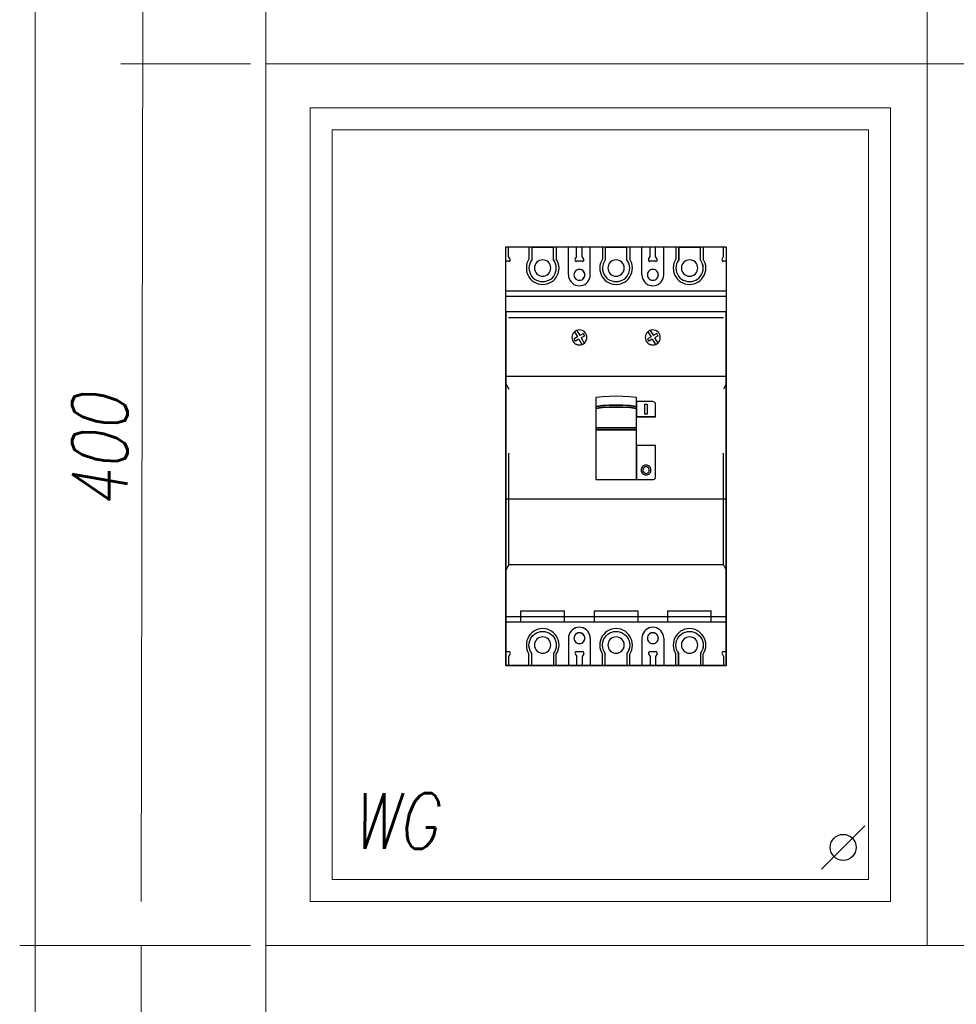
# Model space of a CAD drawing. Header units: millimetres. Extents: x 262469 to 275208, y -32539 to 9411.
# Tile 41 of 256: x 269984 to 270188, y -23168 to -22954. Entities that reach past the tile are written whole.
import ezdxf

# ---------------------------------------------------------------- set-up
doc = ezdxf.new("R2010")
doc.units = ezdxf.units.MM
doc.header["$LTSCALE"] = 100
for name, color, linetype, lineweight in [('$ ele elektryka', 1, 'Continuous', 30), ('$ MP elektryka', 1, 'Continuous', 30), ('$ mp_ele', 1, 'Continuous', 35)]:
    doc.layers.add(name, color=color, linetype=linetype, lineweight=lineweight)
doc.layers.add('45', color=8, linetype='Continuous')
doc.styles.add('ROMANS', font='romans', dxfattribs={"width": 0.8})

msp = doc.modelspace()

# ---------------------------------------------------------------- linework, layer by layer
at = {"layer": '$ ele elektryka', "color": 7, "linetype": 'Continuous', "lineweight": 30}
msp.add_line((270168.45, -23129.49), (270159, -23138.94), dxfattribs=at)
msp.add_circle((270163.73, -23134.21), 2.83, dxfattribs=at)
at = {"layer": '$ mp_ele', "color": 7, "linetype": 'Continuous', "lineweight": 5}
for p, q in [((269987.7, -22387.26), (269987.7, -23155.58)), ((269987.7, -22387.26), (269987.7, -23395.68)), ((270037.98, -22953.9), (270037.98, -22761.82)), ((270011.13, -22963.5), (270011.47, -22771.42)), ((270182.04, -22963.5), (270182.04, -22771.42)), ((270010.81, -23145.98), (270011.15, -22953.9)), ((270037.98, -23155.58), (270037.98, -22953.9)), ((270034.6, -22963.5), (270006.35, -22963.5)), ((270037.98, -22963.5), (270182.04, -22963.5)), ((270182.04, -22963.5), (270326.1, -22963.5)), ((270326.1, -22963.5), (270182.04, -22963.5)), ((270182.04, -23155.58), (270182.04, -22963.5)), ((270047.58, -23145.98), (270047.58, -22973.11)), ((270047.58, -22973.11), (270174.07, -22973.11)), ((270174.07, -22973.11), (270174.07, -23145.98)), ((270174.07, -22973.11), (270174.07, -23145.98)), ((270052.38, -23141.18), (270052.38, -22977.91)), ((270052.38, -22977.91), (270169.27, -22977.91)), ((270169.27, -22977.91), (270169.27, -23141.18)), ((270169.27, -23141.18), (270052.38, -23141.18)), ((270169.27, -23141.18), (270052.38, -23141.18)), ((270172.43, -23145.98), (270047.58, -23145.98)), ((270174.07, -23145.98), (270047.58, -23145.98)), ((270034.6, -23155.58), (269984.32, -23155.58)), ((270010.44, -23395.68), (270010.81, -23155.58)), ((270037.98, -23155.58), (270037.98, -23448.5)), ((270182.04, -23155.58), (270037.98, -23155.58)), ((270326.1, -23155.58), (270182.04, -23155.58))]:
    msp.add_line(p, q, dxfattribs=at)
at = {"layer": '45', "color": 7}
for points in [[(270090.25, -23003.35), (270138.27, -23003.35), (270138.27, -23094.59), (270090.25, -23094.59)], [(270095.88, -23003.56), (270095.88, -23006.22), (270095.64, -23006.63), (270095.45, -23007.05), (270095.33, -23007.51), (270095.28, -23007.97), (270095.32, -23008.43), (270095.43, -23008.9), (270095.61, -23009.33), (270095.85, -23009.74), (270096.16, -23010.1), (270096.49, -23010.4), (270096.9, -23010.64), (270097.33, -23010.82), (270097.78, -23010.93), (270098.25, -23010.96), (270098.72, -23010.93), (270099.17, -23010.82), (270099.61, -23010.64), (270100.01, -23010.4), (270100.37, -23010.1), (270100.66, -23009.74), (270100.9, -23009.33), (270101.08, -23008.9), (270101.19, -23008.43), (270101.22, -23007.97), (270101.17, -23007.51), (270101.06, -23007.05), (270100.88, -23006.63), (270100.62, -23006.22), (270100.62, -23003.56), (270095.88, -23003.56)], [(270095.88, -23003.56), (270095.88, -23006.22), (270095.88, -23006.22), (270095.63, -23006.63), (270095.44, -23007.05), (270095.32, -23007.51), (270095.28, -23007.97), (270095.31, -23008.44), (270095.43, -23008.9), (270095.6, -23009.34), (270095.85, -23009.74), (270096.15, -23010.1), (270096.49, -23010.4), (270096.9, -23010.65), (270097.33, -23010.82), (270097.78, -23010.94), (270098.25, -23010.97), (270098.72, -23010.94), (270099.18, -23010.82), (270099.62, -23010.65), (270100.02, -23010.4), (270100.37, -23010.1), (270100.66, -23009.74), (270100.91, -23009.34), (270101.08, -23008.9), (270101.2, -23008.44), (270101.23, -23007.97), (270101.18, -23007.51), (270101.07, -23007.05), (270100.89, -23006.63), (270100.63, -23006.22), (270100.63, -23006.22), (270100.63, -23003.56), (270095.88, -23003.56)], [(270111.88, -23003.56), (270111.88, -23006.22), (270111.88, -23006.22), (270111.64, -23006.63), (270111.44, -23007.05), (270111.33, -23007.51), (270111.28, -23007.97), (270111.31, -23008.44), (270111.42, -23008.9), (270111.6, -23009.34), (270111.84, -23009.74), (270112.14, -23010.1), (270112.49, -23010.4), (270112.9, -23010.65), (270113.33, -23010.82), (270113.79, -23010.94), (270114.26, -23010.97), (270114.72, -23010.94), (270115.18, -23010.82), (270115.61, -23010.65), (270116.02, -23010.4), (270116.38, -23010.1), (270116.67, -23009.74), (270116.91, -23009.34), (270117.09, -23008.9), (270117.2, -23008.44), (270117.23, -23007.97), (270117.18, -23007.51), (270117.07, -23007.05), (270116.89, -23006.63), (270116.63, -23006.22), (270116.63, -23006.22), (270116.63, -23003.56), (270111.88, -23003.56)], [(270111.88, -23003.56), (270111.88, -23006.22), (270111.64, -23006.63), (270111.45, -23007.05), (270111.33, -23007.51), (270111.29, -23007.97), (270111.32, -23008.43), (270111.43, -23008.9), (270111.61, -23009.33), (270111.85, -23009.74), (270112.14, -23010.1), (270112.49, -23010.4), (270112.9, -23010.64), (270113.33, -23010.82), (270113.79, -23010.93), (270114.25, -23010.96), (270114.72, -23010.93), (270115.17, -23010.82), (270115.61, -23010.64), (270116.01, -23010.4), (270116.37, -23010.1), (270116.66, -23009.74), (270116.9, -23009.33), (270117.08, -23008.9), (270117.19, -23008.43), (270117.22, -23007.97), (270117.18, -23007.51), (270117.06, -23007.05), (270116.89, -23006.63), (270116.63, -23006.22), (270116.63, -23003.56), (270111.88, -23003.56)], [(270127.88, -23003.56), (270127.88, -23006.22), (270127.88, -23006.22), (270127.63, -23006.63), (270127.44, -23007.05), (270127.33, -23007.51), (270127.28, -23007.97), (270127.31, -23008.44), (270127.43, -23008.9), (270127.61, -23009.34), (270127.85, -23009.74), (270128.14, -23010.1), (270128.49, -23010.4), (270128.9, -23010.65), (270129.33, -23010.82), (270129.79, -23010.94), (270130.26, -23010.97), (270130.73, -23010.94), (270131.18, -23010.82), (270131.62, -23010.65), (270132.02, -23010.4), (270132.37, -23010.1), (270132.67, -23009.74), (270132.91, -23009.34), (270133.09, -23008.9), (270133.2, -23008.44), (270133.23, -23007.97), (270133.19, -23007.51), (270133.07, -23007.05), (270132.89, -23006.63), (270132.64, -23006.22), (270132.64, -23006.22), (270132.64, -23003.56), (270127.88, -23003.56)], [(270127.89, -23003.56), (270127.89, -23006.22), (270127.64, -23006.63), (270127.45, -23007.05), (270127.34, -23007.51), (270127.29, -23007.97), (270127.32, -23008.43), (270127.43, -23008.9), (270127.61, -23009.33), (270127.85, -23009.74), (270128.14, -23010.1), (270128.5, -23010.4), (270128.9, -23010.64), (270129.34, -23010.82), (270129.79, -23010.93), (270130.26, -23010.96), (270130.73, -23010.93), (270131.18, -23010.82), (270131.61, -23010.64), (270132.02, -23010.4), (270132.37, -23010.1), (270132.66, -23009.74), (270132.91, -23009.33), (270133.08, -23008.9), (270133.19, -23008.43), (270133.23, -23007.97), (270133.18, -23007.51), (270133.06, -23007.05), (270132.89, -23006.63), (270132.63, -23006.22), (270132.63, -23003.56), (270127.89, -23003.56)], [(270100.04, -23008), (270100, -23007.66), (270099.91, -23007.32), (270099.74, -23007.01), (270099.51, -23006.73), (270099.24, -23006.53), (270098.93, -23006.36), (270098.61, -23006.25), (270098.25, -23006.22), (270097.91, -23006.25), (270097.57, -23006.36), (270097.26, -23006.53), (270096.99, -23006.73), (270096.76, -23007.01), (270096.6, -23007.32), (270096.5, -23007.66), (270096.47, -23008), (270096.5, -23008.35), (270096.6, -23008.69), (270096.76, -23009), (270096.99, -23009.26), (270097.26, -23009.49), (270097.57, -23009.65), (270097.91, -23009.76), (270098.25, -23009.8), (270098.61, -23009.76), (270098.93, -23009.65), (270099.24, -23009.49), (270099.51, -23009.26), (270099.74, -23009), (270099.91, -23008.69), (270100, -23008.35), (270100.04, -23008)], [(270100.03, -23008), (270100, -23007.66), (270099.9, -23007.32), (270099.74, -23007.01), (270099.51, -23006.74), (270099.24, -23006.53), (270098.93, -23006.37), (270098.61, -23006.26), (270098.25, -23006.22), (270097.92, -23006.26), (270097.58, -23006.37), (270097.27, -23006.53), (270096.99, -23006.74), (270096.77, -23007.01), (270096.61, -23007.32), (270096.51, -23007.66), (270096.48, -23008), (270096.51, -23008.35), (270096.61, -23008.69), (270096.77, -23009), (270096.99, -23009.26), (270097.27, -23009.48), (270097.58, -23009.64), (270097.92, -23009.75), (270098.25, -23009.79), (270098.61, -23009.75), (270098.93, -23009.64), (270099.24, -23009.48), (270099.51, -23009.26), (270099.74, -23009), (270099.9, -23008.69), (270100, -23008.35), (270100.03, -23008)], [(270116.04, -23008), (270116.01, -23007.66), (270115.91, -23007.32), (270115.75, -23007.01), (270115.52, -23006.73), (270115.24, -23006.53), (270114.94, -23006.36), (270114.61, -23006.25), (270114.26, -23006.22), (270113.92, -23006.25), (270113.57, -23006.36), (270113.27, -23006.53), (270112.99, -23006.73), (270112.77, -23007.01), (270112.61, -23007.32), (270112.5, -23007.66), (270112.47, -23008), (270112.5, -23008.35), (270112.61, -23008.69), (270112.77, -23009), (270112.99, -23009.26), (270113.27, -23009.49), (270113.57, -23009.65), (270113.92, -23009.76), (270114.26, -23009.8), (270114.61, -23009.76), (270114.94, -23009.65), (270115.24, -23009.49), (270115.52, -23009.26), (270115.75, -23009), (270115.91, -23008.69), (270116.01, -23008.35), (270116.04, -23008)], [(270116.03, -23008), (270116, -23007.66), (270115.9, -23007.32), (270115.74, -23007.01), (270115.51, -23006.74), (270115.24, -23006.53), (270114.94, -23006.37), (270114.61, -23006.26), (270114.26, -23006.22), (270113.92, -23006.26), (270113.58, -23006.37), (270113.27, -23006.53), (270113, -23006.74), (270112.77, -23007.01), (270112.61, -23007.32), (270112.51, -23007.66), (270112.48, -23008), (270112.51, -23008.35), (270112.61, -23008.69), (270112.77, -23009), (270113, -23009.26), (270113.27, -23009.48), (270113.58, -23009.64), (270113.92, -23009.75), (270114.26, -23009.79), (270114.61, -23009.75), (270114.94, -23009.64), (270115.24, -23009.48), (270115.51, -23009.26), (270115.74, -23009), (270115.9, -23008.69), (270116, -23008.35), (270116.03, -23008)], [(270132.03, -23008), (270132, -23007.66), (270131.9, -23007.32), (270131.74, -23007.01), (270131.52, -23006.74), (270131.24, -23006.53), (270130.93, -23006.37), (270130.61, -23006.26), (270130.26, -23006.22), (270129.92, -23006.26), (270129.58, -23006.37), (270129.27, -23006.53), (270129, -23006.74), (270128.77, -23007.01), (270128.61, -23007.32), (270128.51, -23007.66), (270128.48, -23008), (270128.51, -23008.35), (270128.61, -23008.69), (270128.77, -23009), (270129, -23009.26), (270129.27, -23009.48), (270129.58, -23009.64), (270129.92, -23009.75), (270130.26, -23009.79), (270130.61, -23009.75), (270130.93, -23009.64), (270131.24, -23009.48), (270131.52, -23009.26), (270131.74, -23009), (270131.9, -23008.69), (270132, -23008.35), (270132.03, -23008)], [(270132.04, -23008), (270132, -23007.66), (270131.91, -23007.32), (270131.75, -23007.01), (270131.52, -23006.73), (270131.24, -23006.53), (270130.94, -23006.36), (270130.61, -23006.25), (270130.26, -23006.22), (270129.91, -23006.25), (270129.58, -23006.36), (270129.27, -23006.53), (270129, -23006.73), (270128.77, -23007.01), (270128.6, -23007.32), (270128.51, -23007.66), (270128.48, -23008), (270128.51, -23008.35), (270128.6, -23008.69), (270128.77, -23009), (270129, -23009.26), (270129.27, -23009.49), (270129.58, -23009.65), (270129.91, -23009.76), (270130.26, -23009.8), (270130.61, -23009.76), (270130.94, -23009.65), (270131.24, -23009.49), (270131.52, -23009.26), (270131.75, -23009), (270131.91, -23008.69), (270132, -23008.35), (270132.04, -23008)], [(270107.45, -23009.48), (270107.42, -23009.22), (270107.32, -23008.96), (270107.19, -23008.76), (270107, -23008.56), (270106.77, -23008.42), (270106.51, -23008.34), (270106.26, -23008.3), (270106, -23008.34), (270105.74, -23008.42), (270105.51, -23008.56), (270105.34, -23008.76), (270105.19, -23008.96), (270105.09, -23009.22), (270105.07, -23009.48), (270105.09, -23009.75), (270105.19, -23010), (270105.34, -23010.22), (270105.51, -23010.42), (270105.74, -23010.56), (270106, -23010.64), (270106.26, -23010.67), (270106.51, -23010.64), (270106.77, -23010.56), (270107, -23010.42), (270107.19, -23010.22), (270107.32, -23010), (270107.42, -23009.75), (270107.45, -23009.48)], [(270107.45, -23009.48), (270107.43, -23009.22), (270107.33, -23008.96), (270107.2, -23008.75), (270107, -23008.56), (270106.78, -23008.41), (270106.51, -23008.33), (270106.26, -23008.3), (270105.99, -23008.33), (270105.74, -23008.41), (270105.51, -23008.56), (270105.33, -23008.75), (270105.18, -23008.96), (270105.09, -23009.22), (270105.07, -23009.48), (270105.09, -23009.75), (270105.18, -23010), (270105.33, -23010.22), (270105.51, -23010.42), (270105.74, -23010.57), (270105.99, -23010.65), (270106.26, -23010.68), (270106.51, -23010.65), (270106.78, -23010.57), (270107, -23010.42), (270107.2, -23010.22), (270107.33, -23010), (270107.43, -23009.75), (270107.45, -23009.48)], [(270123.46, -23009.48), (270123.42, -23009.22), (270123.33, -23008.96), (270123.2, -23008.75), (270123, -23008.56), (270122.78, -23008.41), (270122.52, -23008.33), (270122.25, -23008.3), (270122, -23008.33), (270121.74, -23008.41), (270121.51, -23008.56), (270121.33, -23008.75), (270121.18, -23008.96), (270121.09, -23009.22), (270121.07, -23009.48), (270121.09, -23009.75), (270121.18, -23010), (270121.33, -23010.22), (270121.51, -23010.42), (270121.74, -23010.57), (270122, -23010.65), (270122.25, -23010.68), (270122.52, -23010.65), (270122.78, -23010.57), (270123, -23010.42), (270123.2, -23010.22), (270123.33, -23010), (270123.42, -23009.75), (270123.46, -23009.48)], [(270123.45, -23009.48), (270123.42, -23009.22), (270123.32, -23008.96), (270123.19, -23008.76), (270123, -23008.56), (270122.78, -23008.42), (270122.51, -23008.34), (270122.25, -23008.3), (270122, -23008.34), (270121.74, -23008.42), (270121.51, -23008.56), (270121.34, -23008.76), (270121.19, -23008.96), (270121.09, -23009.22), (270121.08, -23009.48), (270121.09, -23009.75), (270121.19, -23010), (270121.34, -23010.22), (270121.51, -23010.42), (270121.74, -23010.56), (270122, -23010.64), (270122.25, -23010.67), (270122.51, -23010.64), (270122.78, -23010.56), (270123, -23010.42), (270123.19, -23010.22), (270123.32, -23010), (270123.42, -23009.75), (270123.45, -23009.48)], [(270138.27, -23017.52), (270090.25, -23017.52), (270090.25, -23017.52), (270090.25, -23094.59), (270090.25, -23094.59), (270138.27, -23094.59), (270138.27, -23094.59), (270138.27, -23017.52), (270138.27, -23017.52)], [(270138.26, -23017.53), (270090.25, -23017.53), (270090.25, -23094.58), (270138.26, -23094.58), (270138.26, -23017.53)], [(270107.89, -23023.12), (270107.86, -23022.8), (270107.76, -23022.49), (270107.62, -23022.21), (270107.42, -23021.96), (270107.16, -23021.76), (270106.89, -23021.6), (270106.58, -23021.52), (270106.26, -23021.48), (270105.93, -23021.52), (270105.62, -23021.6), (270105.35, -23021.76), (270105.1, -23021.96), (270104.89, -23022.21), (270104.74, -23022.49), (270104.65, -23022.8), (270104.62, -23023.12), (270104.65, -23023.44), (270104.74, -23023.75), (270104.89, -23024.03), (270105.1, -23024.27), (270105.35, -23024.48), (270105.62, -23024.63), (270105.93, -23024.72), (270106.26, -23024.76), (270106.58, -23024.72), (270106.89, -23024.63), (270107.16, -23024.48), (270107.42, -23024.27), (270107.62, -23024.03), (270107.76, -23023.75), (270107.86, -23023.44), (270107.89, -23023.12)], [(270107.89, -23023.12), (270107.85, -23022.8), (270107.75, -23022.49), (270107.61, -23022.22), (270107.42, -23021.96), (270107.16, -23021.76), (270106.88, -23021.6), (270106.58, -23021.52), (270106.26, -23021.49), (270105.93, -23021.52), (270105.62, -23021.6), (270105.35, -23021.76), (270105.11, -23021.96), (270104.9, -23022.22), (270104.75, -23022.49), (270104.66, -23022.8), (270104.63, -23023.12), (270104.66, -23023.44), (270104.75, -23023.75), (270104.9, -23024.02), (270105.11, -23024.26), (270105.35, -23024.48), (270105.62, -23024.62), (270105.93, -23024.72), (270106.26, -23024.75), (270106.58, -23024.72), (270106.88, -23024.62), (270107.16, -23024.48), (270107.42, -23024.26), (270107.61, -23024.02), (270107.75, -23023.75), (270107.85, -23023.44), (270107.89, -23023.12)], [(270123.89, -23023.12), (270123.86, -23022.8), (270123.76, -23022.49), (270123.62, -23022.21), (270123.42, -23021.96), (270123.16, -23021.76), (270122.89, -23021.6), (270122.58, -23021.52), (270122.25, -23021.48), (270121.93, -23021.52), (270121.62, -23021.6), (270121.35, -23021.76), (270121.11, -23021.96), (270120.89, -23022.21), (270120.75, -23022.49), (270120.65, -23022.8), (270120.62, -23023.12), (270120.65, -23023.44), (270120.75, -23023.75), (270120.89, -23024.03), (270121.11, -23024.27), (270121.35, -23024.48), (270121.62, -23024.63), (270121.93, -23024.72), (270122.25, -23024.76), (270122.58, -23024.72), (270122.89, -23024.63), (270123.16, -23024.48), (270123.42, -23024.27), (270123.62, -23024.03), (270123.76, -23023.75), (270123.86, -23023.44), (270123.89, -23023.12)], [(270123.88, -23023.12), (270123.85, -23022.8), (270123.76, -23022.49), (270123.61, -23022.22), (270123.42, -23021.96), (270123.16, -23021.76), (270122.89, -23021.6), (270122.58, -23021.52), (270122.25, -23021.49), (270121.93, -23021.52), (270121.63, -23021.6), (270121.35, -23021.76), (270121.11, -23021.96), (270120.9, -23022.22), (270120.75, -23022.49), (270120.66, -23022.8), (270120.62, -23023.12), (270120.66, -23023.44), (270120.75, -23023.75), (270120.9, -23024.02), (270121.11, -23024.26), (270121.35, -23024.48), (270121.63, -23024.62), (270121.93, -23024.72), (270122.25, -23024.75), (270122.58, -23024.72), (270122.89, -23024.62), (270123.16, -23024.48), (270123.42, -23024.26), (270123.61, -23024.02), (270123.76, -23023.75), (270123.85, -23023.44), (270123.88, -23023.12)], [(270138.27, -23031.62), (270090.25, -23031.62), (270090.25, -23058.3), (270138.27, -23058.3), (270138.27, -23031.62)], [(270138.26, -23031.63), (270090.25, -23031.63), (270090.25, -23058.3), (270138.26, -23058.3), (270138.26, -23031.63)], [(270118.71, -23036.21), (270117.23, -23036.04), (270115.74, -23035.95), (270114.25, -23035.92), (270112.77, -23035.95), (270111.28, -23036.04), (270109.81, -23036.21), (270109.81, -23038.15), (270111.28, -23037.99), (270112.77, -23037.89), (270114.25, -23037.86), (270115.74, -23037.89), (270117.23, -23037.99), (270118.71, -23038.15), (270118.71, -23036.21)], [(270118.71, -23036.21), (270117.22, -23036.05), (270115.74, -23035.95), (270114.25, -23035.92), (270112.77, -23035.95), (270111.29, -23036.05), (270109.82, -23036.21), (270109.82, -23038.15), (270111.29, -23037.99), (270112.77, -23037.89), (270114.25, -23037.86), (270115.74, -23037.89), (270117.22, -23037.99), (270118.71, -23038.15), (270118.71, -23036.21)], [(270118.7, -23037.09), (270118.7, -23040.38), (270118.7, -23040.38), (270122.86, -23040.38), (270122.86, -23040.38), (270122.86, -23037.69), (270122.86, -23037.69), (270122.83, -23037.51), (270122.75, -23037.35), (270122.62, -23037.2), (270122.44, -23037.13), (270122.26, -23037.09), (270122.26, -23037.09), (270118.7, -23037.09), (270118.7, -23037.09)], [(270118.71, -23037.1), (270118.71, -23040.37), (270122.85, -23040.37), (270122.85, -23037.7), (270122.82, -23037.52), (270122.74, -23037.35), (270122.61, -23037.21), (270122.43, -23037.13), (270122.25, -23037.1), (270118.71, -23037.1)], [(270118.71, -23038.14), (270117.23, -23037.98), (270115.74, -23037.88), (270114.25, -23037.85), (270112.77, -23037.88), (270111.28, -23037.98), (270109.81, -23038.14), (270109.81, -23038.57), (270111.28, -23038.41), (270112.77, -23038.31), (270114.25, -23038.28), (270115.74, -23038.31), (270117.23, -23038.41), (270118.71, -23038.57), (270118.71, -23038.14)], [(270118.71, -23038.56), (270117.23, -23038.4), (270115.74, -23038.3), (270114.25, -23038.27), (270112.77, -23038.3), (270111.28, -23038.4), (270109.81, -23038.56), (270109.81, -23042.81), (270118.71, -23042.81), (270118.71, -23038.56)], [(270118.71, -23038.14), (270117.22, -23037.98), (270115.74, -23037.89), (270114.25, -23037.85), (270112.77, -23037.89), (270111.29, -23037.98), (270109.82, -23038.14), (270109.82, -23038.57), (270111.29, -23038.41), (270112.77, -23038.31), (270114.25, -23038.28), (270115.74, -23038.31), (270117.22, -23038.41), (270118.71, -23038.57), (270118.71, -23038.14)], [(270118.71, -23038.57), (270117.22, -23038.4), (270115.74, -23038.31), (270114.25, -23038.27), (270112.77, -23038.31), (270111.29, -23038.4), (270109.82, -23038.57), (270109.82, -23042.81), (270118.71, -23042.81), (270118.71, -23038.57)], [(270120.54, -23037.62), (270121.02, -23037.62), (270121.02, -23037.62), (270121.02, -23039.83), (270121.02, -23039.83), (270120.54, -23039.83), (270120.54, -23039.83), (270120.54, -23037.62), (270120.54, -23037.62)], [(270120.55, -23037.63), (270121.02, -23037.63), (270121.02, -23039.83), (270120.55, -23039.83), (270120.55, -23037.63)], [(270118.71, -23042.8), (270109.81, -23042.8), (270109.81, -23043.23), (270118.71, -23043.23), (270118.71, -23042.8)], [(270118.71, -23043.22), (270109.81, -23043.22), (270109.81, -23054.1), (270118.71, -23054.1), (270118.71, -23043.22)], [(270118.71, -23042.81), (270109.82, -23042.81), (270109.82, -23043.23), (270118.71, -23043.23), (270118.71, -23042.81)], [(270118.71, -23043.22), (270109.82, -23043.22), (270109.82, -23054.09), (270118.71, -23054.09), (270118.71, -23043.22)], [(270118.7, -23046.67), (270118.7, -23054.1), (270118.7, -23054.1), (270122.26, -23054.1), (270122.26, -23054.1), (270122.44, -23054.07), (270122.62, -23053.97), (270122.75, -23053.84), (270122.83, -23053.68), (270122.86, -23053.5), (270122.86, -23053.5), (270122.86, -23046.67), (270122.86, -23046.67), (270118.7, -23046.67), (270118.7, -23046.67)], [(270118.71, -23046.67), (270118.71, -23054.09), (270122.25, -23054.09), (270122.43, -23054.06), (270122.61, -23053.96), (270122.74, -23053.84), (270122.82, -23053.67), (270122.85, -23053.49), (270122.85, -23046.67), (270118.71, -23046.67)], [(270121.84, -23052.01), (270121.81, -23051.74), (270121.72, -23051.48), (270121.54, -23051.25), (270121.31, -23051.09), (270121.05, -23050.97), (270120.77, -23050.94), (270120.49, -23050.97), (270120.24, -23051.09), (270120.01, -23051.25), (270119.85, -23051.48), (270119.73, -23051.74), (270119.7, -23052.01), (270119.73, -23052.29), (270119.85, -23052.55), (270120.01, -23052.78), (270120.24, -23052.94), (270120.49, -23053.05), (270120.77, -23053.08), (270121.05, -23053.05), (270121.31, -23052.94), (270121.54, -23052.78), (270121.72, -23052.55), (270121.81, -23052.29), (270121.84, -23052.01)], [(270121.49, -23052.01), (270121.46, -23051.79), (270121.36, -23051.59), (270121.19, -23051.43), (270121, -23051.33), (270120.77, -23051.29), (270120.56, -23051.33), (270120.35, -23051.43), (270120.2, -23051.59), (270120.09, -23051.79), (270120.05, -23052.01), (270120.09, -23052.22), (270120.2, -23052.43), (270120.35, -23052.6), (270120.56, -23052.7), (270120.77, -23052.73), (270121, -23052.7), (270121.19, -23052.6), (270121.36, -23052.43), (270121.46, -23052.22), (270121.49, -23052.01)], [(270095.88, -23094.59), (270095.88, -23091.9), (270095.88, -23091.9), (270095.63, -23091.52), (270095.44, -23091.08), (270095.32, -23090.63), (270095.28, -23090.16), (270095.31, -23089.69), (270095.43, -23089.24), (270095.6, -23088.8), (270095.85, -23088.4), (270096.15, -23088.04), (270096.49, -23087.74), (270096.9, -23087.48), (270097.33, -23087.3), (270097.78, -23087.19), (270098.25, -23087.15), (270098.72, -23087.19), (270099.18, -23087.3), (270099.62, -23087.48), (270100.02, -23087.74), (270100.37, -23088.04), (270100.66, -23088.4), (270100.91, -23088.8), (270101.08, -23089.24), (270101.2, -23089.69), (270101.23, -23090.16), (270101.18, -23090.63), (270101.07, -23091.08), (270100.89, -23091.52), (270100.63, -23091.9), (270100.63, -23091.9), (270100.63, -23094.59), (270095.88, -23094.59)], [(270095.88, -23094.58), (270095.88, -23091.9), (270095.64, -23091.52), (270095.45, -23091.08), (270095.33, -23090.63), (270095.28, -23090.16), (270095.32, -23089.69), (270095.43, -23089.24), (270095.61, -23088.81), (270095.85, -23088.4), (270096.16, -23088.05), (270096.49, -23087.74), (270096.9, -23087.48), (270097.33, -23087.31), (270097.78, -23087.2), (270098.25, -23087.16), (270098.72, -23087.2), (270099.17, -23087.31), (270099.61, -23087.48), (270100.01, -23087.74), (270100.37, -23088.05), (270100.66, -23088.4), (270100.9, -23088.81), (270101.08, -23089.24), (270101.19, -23089.69), (270101.22, -23090.16), (270101.17, -23090.63), (270101.06, -23091.08), (270100.88, -23091.52), (270100.62, -23091.9), (270100.62, -23094.58), (270095.88, -23094.58)], [(270100.04, -23090.13), (270100, -23089.77), (270099.91, -23089.45), (270099.74, -23089.14), (270099.51, -23088.86), (270099.24, -23088.64), (270098.93, -23088.48), (270098.61, -23088.38), (270098.25, -23088.35), (270097.91, -23088.38), (270097.57, -23088.48), (270097.26, -23088.64), (270096.99, -23088.86), (270096.76, -23089.14), (270096.6, -23089.45), (270096.5, -23089.77), (270096.47, -23090.13), (270096.5, -23090.47), (270096.6, -23090.81), (270096.76, -23091.11), (270096.99, -23091.39), (270097.26, -23091.62), (270097.57, -23091.78), (270097.91, -23091.88), (270098.25, -23091.91), (270098.61, -23091.88), (270098.93, -23091.78), (270099.24, -23091.62), (270099.51, -23091.39), (270099.74, -23091.11), (270099.91, -23090.81), (270100, -23090.47), (270100.04, -23090.13)], [(270100.03, -23090.13), (270100, -23089.77), (270099.9, -23089.45), (270099.74, -23089.15), (270099.51, -23088.87), (270099.24, -23088.64), (270098.93, -23088.49), (270098.61, -23088.39), (270098.25, -23088.36), (270097.92, -23088.39), (270097.58, -23088.49), (270097.27, -23088.64), (270096.99, -23088.87), (270096.77, -23089.15), (270096.61, -23089.45), (270096.51, -23089.77), (270096.48, -23090.13), (270096.51, -23090.47), (270096.61, -23090.81), (270096.77, -23091.11), (270096.99, -23091.39), (270097.27, -23091.61), (270097.58, -23091.78), (270097.92, -23091.87), (270098.25, -23091.9), (270098.61, -23091.87), (270098.93, -23091.78), (270099.24, -23091.61), (270099.51, -23091.39), (270099.74, -23091.11), (270099.9, -23090.81), (270100, -23090.47), (270100.03, -23090.13)], [(270107.45, -23088.64), (270107.43, -23088.39), (270107.33, -23088.13), (270107.2, -23087.9), (270107, -23087.7), (270106.78, -23087.57), (270106.51, -23087.48), (270106.26, -23087.44), (270105.99, -23087.48), (270105.74, -23087.57), (270105.51, -23087.7), (270105.33, -23087.9), (270105.18, -23088.13), (270105.09, -23088.39), (270105.07, -23088.64), (270105.09, -23088.91), (270105.18, -23089.16), (270105.33, -23089.39), (270105.51, -23089.57), (270105.74, -23089.72), (270105.99, -23089.81), (270106.26, -23089.83), (270106.51, -23089.81), (270106.78, -23089.72), (270107, -23089.57), (270107.2, -23089.39), (270107.33, -23089.16), (270107.43, -23088.91), (270107.45, -23088.64)], [(270107.45, -23088.65), (270107.42, -23088.39), (270107.32, -23088.13), (270107.19, -23087.9), (270107, -23087.71), (270106.77, -23087.58), (270106.51, -23087.48), (270106.26, -23087.45), (270106, -23087.48), (270105.74, -23087.58), (270105.51, -23087.71), (270105.34, -23087.9), (270105.19, -23088.13), (270105.09, -23088.39), (270105.07, -23088.65), (270105.09, -23088.91), (270105.19, -23089.16), (270105.34, -23089.39), (270105.51, -23089.57), (270105.74, -23089.71), (270106, -23089.81), (270106.26, -23089.83), (270106.51, -23089.81), (270106.77, -23089.71), (270107, -23089.57), (270107.19, -23089.39), (270107.32, -23089.16), (270107.42, -23088.91), (270107.45, -23088.65)], [(270111.88, -23094.59), (270111.88, -23091.9), (270111.88, -23091.9), (270111.64, -23091.52), (270111.44, -23091.08), (270111.33, -23090.63), (270111.28, -23090.16), (270111.31, -23089.69), (270111.42, -23089.24), (270111.6, -23088.8), (270111.84, -23088.4), (270112.14, -23088.04), (270112.49, -23087.74), (270112.9, -23087.48), (270113.33, -23087.3), (270113.79, -23087.19), (270114.26, -23087.15), (270114.72, -23087.19), (270115.18, -23087.3), (270115.61, -23087.48), (270116.02, -23087.74), (270116.38, -23088.04), (270116.67, -23088.4), (270116.91, -23088.8), (270117.09, -23089.24), (270117.2, -23089.69), (270117.23, -23090.16), (270117.18, -23090.63), (270117.07, -23091.08), (270116.89, -23091.52), (270116.63, -23091.9), (270116.63, -23091.9), (270116.63, -23094.59), (270111.88, -23094.59)], [(270111.88, -23094.58), (270111.88, -23091.9), (270111.64, -23091.52), (270111.45, -23091.08), (270111.33, -23090.63), (270111.29, -23090.16), (270111.32, -23089.69), (270111.43, -23089.24), (270111.61, -23088.81), (270111.85, -23088.4), (270112.14, -23088.05), (270112.49, -23087.74), (270112.9, -23087.48), (270113.33, -23087.31), (270113.79, -23087.2), (270114.25, -23087.16), (270114.72, -23087.2), (270115.17, -23087.31), (270115.61, -23087.48), (270116.01, -23087.74), (270116.37, -23088.05), (270116.66, -23088.4), (270116.9, -23088.81), (270117.08, -23089.24), (270117.19, -23089.69), (270117.22, -23090.16), (270117.18, -23090.63), (270117.06, -23091.08), (270116.89, -23091.52), (270116.63, -23091.9), (270116.63, -23094.58), (270111.88, -23094.58)], [(270116.04, -23090.13), (270116.01, -23089.77), (270115.91, -23089.45), (270115.75, -23089.14), (270115.52, -23088.86), (270115.24, -23088.64), (270114.94, -23088.48), (270114.61, -23088.38), (270114.26, -23088.35), (270113.92, -23088.38), (270113.57, -23088.48), (270113.27, -23088.64), (270112.99, -23088.86), (270112.77, -23089.14), (270112.61, -23089.45), (270112.5, -23089.77), (270112.47, -23090.13), (270112.5, -23090.47), (270112.61, -23090.81), (270112.77, -23091.11), (270112.99, -23091.39), (270113.27, -23091.62), (270113.57, -23091.78), (270113.92, -23091.88), (270114.26, -23091.91), (270114.61, -23091.88), (270114.94, -23091.78), (270115.24, -23091.62), (270115.52, -23091.39), (270115.75, -23091.11), (270115.91, -23090.81), (270116.01, -23090.47), (270116.04, -23090.13)], [(270116.03, -23090.13), (270116, -23089.77), (270115.9, -23089.45), (270115.74, -23089.15), (270115.51, -23088.87), (270115.24, -23088.64), (270114.94, -23088.49), (270114.61, -23088.39), (270114.26, -23088.36), (270113.92, -23088.39), (270113.58, -23088.49), (270113.27, -23088.64), (270113, -23088.87), (270112.77, -23089.15), (270112.61, -23089.45), (270112.51, -23089.77), (270112.48, -23090.13), (270112.51, -23090.47), (270112.61, -23090.81), (270112.77, -23091.11), (270113, -23091.39), (270113.27, -23091.61), (270113.58, -23091.78), (270113.92, -23091.87), (270114.26, -23091.9), (270114.61, -23091.87), (270114.94, -23091.78), (270115.24, -23091.61), (270115.51, -23091.39), (270115.74, -23091.11), (270115.9, -23090.81), (270116, -23090.47), (270116.03, -23090.13)], [(270123.46, -23088.64), (270123.42, -23088.39), (270123.33, -23088.13), (270123.2, -23087.9), (270123, -23087.7), (270122.78, -23087.57), (270122.52, -23087.48), (270122.25, -23087.44), (270122, -23087.48), (270121.74, -23087.57), (270121.51, -23087.7), (270121.33, -23087.9), (270121.18, -23088.13), (270121.09, -23088.39), (270121.07, -23088.64), (270121.09, -23088.91), (270121.18, -23089.16), (270121.33, -23089.39), (270121.51, -23089.57), (270121.74, -23089.72), (270122, -23089.81), (270122.25, -23089.83), (270122.52, -23089.81), (270122.78, -23089.72), (270123, -23089.57), (270123.2, -23089.39), (270123.33, -23089.16), (270123.42, -23088.91), (270123.46, -23088.64)], [(270123.45, -23088.65), (270123.42, -23088.39), (270123.32, -23088.13), (270123.19, -23087.9), (270123, -23087.71), (270122.78, -23087.58), (270122.51, -23087.48), (270122.25, -23087.45), (270122, -23087.48), (270121.74, -23087.58), (270121.51, -23087.71), (270121.34, -23087.9), (270121.19, -23088.13), (270121.09, -23088.39), (270121.08, -23088.65), (270121.09, -23088.91), (270121.19, -23089.16), (270121.34, -23089.39), (270121.51, -23089.57), (270121.74, -23089.71), (270122, -23089.81), (270122.25, -23089.83), (270122.51, -23089.81), (270122.78, -23089.71), (270123, -23089.57), (270123.19, -23089.39), (270123.32, -23089.16), (270123.42, -23088.91), (270123.45, -23088.65)], [(270127.88, -23094.59), (270127.88, -23091.9), (270127.88, -23091.9), (270127.63, -23091.52), (270127.44, -23091.08), (270127.33, -23090.63), (270127.28, -23090.16), (270127.31, -23089.69), (270127.43, -23089.24), (270127.61, -23088.8), (270127.85, -23088.4), (270128.14, -23088.04), (270128.49, -23087.74), (270128.9, -23087.48), (270129.33, -23087.3), (270129.79, -23087.19), (270130.26, -23087.15), (270130.73, -23087.19), (270131.18, -23087.3), (270131.62, -23087.48), (270132.02, -23087.74), (270132.37, -23088.04), (270132.67, -23088.4), (270132.91, -23088.8), (270133.09, -23089.24), (270133.2, -23089.69), (270133.23, -23090.16), (270133.19, -23090.63), (270133.07, -23091.08), (270132.89, -23091.52), (270132.64, -23091.9), (270132.64, -23091.9), (270132.64, -23094.59), (270127.88, -23094.59)], [(270127.89, -23094.58), (270127.89, -23091.9), (270127.64, -23091.52), (270127.45, -23091.08), (270127.34, -23090.63), (270127.29, -23090.16), (270127.32, -23089.69), (270127.43, -23089.24), (270127.61, -23088.81), (270127.85, -23088.4), (270128.14, -23088.05), (270128.5, -23087.74), (270128.9, -23087.48), (270129.34, -23087.31), (270129.79, -23087.2), (270130.26, -23087.16), (270130.73, -23087.2), (270131.18, -23087.31), (270131.61, -23087.48), (270132.02, -23087.74), (270132.37, -23088.05), (270132.66, -23088.4), (270132.91, -23088.81), (270133.08, -23089.24), (270133.19, -23089.69), (270133.23, -23090.16), (270133.18, -23090.63), (270133.06, -23091.08), (270132.89, -23091.52), (270132.63, -23091.9), (270132.63, -23094.58), (270127.89, -23094.58)], [(270132.04, -23090.13), (270132, -23089.77), (270131.91, -23089.45), (270131.75, -23089.14), (270131.52, -23088.86), (270131.24, -23088.64), (270130.94, -23088.48), (270130.61, -23088.38), (270130.26, -23088.35), (270129.91, -23088.38), (270129.58, -23088.48), (270129.27, -23088.64), (270129, -23088.86), (270128.77, -23089.14), (270128.6, -23089.45), (270128.51, -23089.77), (270128.48, -23090.13), (270128.51, -23090.47), (270128.6, -23090.81), (270128.77, -23091.11), (270129, -23091.39), (270129.27, -23091.62), (270129.58, -23091.78), (270129.91, -23091.88), (270130.26, -23091.91), (270130.61, -23091.88), (270130.94, -23091.78), (270131.24, -23091.62), (270131.52, -23091.39), (270131.75, -23091.11), (270131.91, -23090.81), (270132, -23090.47), (270132.04, -23090.13)], [(270132.03, -23090.13), (270132, -23089.77), (270131.9, -23089.45), (270131.74, -23089.15), (270131.52, -23088.87), (270131.24, -23088.64), (270130.93, -23088.49), (270130.61, -23088.39), (270130.26, -23088.36), (270129.92, -23088.39), (270129.58, -23088.49), (270129.27, -23088.64), (270129, -23088.87), (270128.77, -23089.15), (270128.61, -23089.45), (270128.51, -23089.77), (270128.48, -23090.13), (270128.51, -23090.47), (270128.61, -23090.81), (270128.77, -23091.11), (270129, -23091.39), (270129.27, -23091.61), (270129.58, -23091.78), (270129.92, -23091.87), (270130.26, -23091.9), (270130.61, -23091.87), (270130.93, -23091.78), (270131.24, -23091.61), (270131.52, -23091.39), (270131.74, -23091.11), (270131.9, -23090.81), (270132, -23090.47), (270132.03, -23090.13)]]:
    msp.add_lwpolyline(points, close=True, dxfattribs=at)
for points in [[(270090.84, -23005.51), (270090.84, -23003.56)], [(270095.28, -23003.56), (270095.28, -23006.05)], [(270101.21, -23003.56), (270101.21, -23006.05)], [(270103.88, -23009.49), (270103.88, -23003.56)], [(270105.65, -23005.51), (270105.65, -23003.56)], [(270106.84, -23005.51), (270106.84, -23003.56)], [(270108.62, -23009.49), (270108.62, -23003.56)], [(270111.28, -23003.56), (270111.28, -23006.05)], [(270117.22, -23003.56), (270117.22, -23006.05)], [(270119.87, -23009.49), (270119.87, -23003.56)], [(270121.65, -23005.51), (270121.65, -23003.56)], [(270122.84, -23005.51), (270122.84, -23003.56)], [(270124.62, -23009.49), (270124.62, -23003.56)], [(270127.28, -23003.56), (270127.28, -23006.05)], [(270133.22, -23003.56), (270133.22, -23006.05)], [(270137.65, -23005.51), (270137.65, -23003.56)], [(270090.94, -23006.52), (270090.25, -23006.52)], [(270091.2, -23006.09), (270090.84, -23005.49)], [(270090.92, -23006.54), (270091.08, -23006.49), (270091.19, -23006.37), (270091.23, -23006.22), (270091.19, -23006.07)], [(270095.28, -23006.04), (270095.04, -23006.48), (270094.84, -23006.96), (270094.73, -23007.46), (270094.7, -23007.96), (270094.73, -23008.48), (270094.83, -23008.98), (270095, -23009.47), (270095.25, -23009.9), (270095.55, -23010.33), (270095.91, -23010.68), (270096.31, -23011), (270096.76, -23011.24), (270097.25, -23011.42), (270097.75, -23011.54), (270098.25, -23011.57), (270098.77, -23011.54), (270099.27, -23011.42), (270099.74, -23011.24), (270100.19, -23011), (270100.6, -23010.68), (270100.97, -23010.33), (270101.26, -23009.9), (270101.5, -23009.47), (270101.68, -23008.98), (270101.79, -23008.48), (270101.83, -23007.96), (270101.78, -23007.46), (270101.67, -23006.96), (270101.47, -23006.48), (270101.23, -23006.04)], [(270105.33, -23006.07), (270105.28, -23006.22), (270105.33, -23006.37), (270105.43, -23006.49), (270105.58, -23006.54)], [(270105.33, -23006.09), (270105.67, -23005.49)], [(270106.94, -23006.52), (270105.57, -23006.52)], [(270107.2, -23006.09), (270106.84, -23005.49)], [(270106.92, -23006.54), (270107.08, -23006.49), (270107.2, -23006.37), (270107.23, -23006.22), (270107.2, -23006.07)], [(270111.28, -23006.04), (270111.04, -23006.48), (270110.85, -23006.96), (270110.73, -23007.46), (270110.7, -23007.96), (270110.73, -23008.48), (270110.83, -23008.98), (270111.01, -23009.47), (270111.25, -23009.9), (270111.56, -23010.33), (270111.91, -23010.68), (270112.31, -23011), (270112.77, -23011.24), (270113.25, -23011.42), (270113.75, -23011.54), (270114.26, -23011.57), (270114.77, -23011.54), (270115.27, -23011.42), (270115.74, -23011.24), (270116.2, -23011), (270116.6, -23010.68), (270116.97, -23010.33), (270117.26, -23009.9), (270117.5, -23009.47), (270117.68, -23008.98), (270117.79, -23008.48), (270117.83, -23007.96), (270117.78, -23007.46), (270117.66, -23006.96), (270117.47, -23006.48), (270117.23, -23006.04)], [(270121.33, -23006.07), (270121.28, -23006.22), (270121.33, -23006.37), (270121.43, -23006.49), (270121.59, -23006.54)], [(270121.33, -23006.09), (270121.67, -23005.49)], [(270122.94, -23006.52), (270121.57, -23006.52)], [(270123.2, -23006.09), (270122.84, -23005.49)], [(270122.93, -23006.54), (270123.08, -23006.49), (270123.2, -23006.37), (270123.23, -23006.22), (270123.2, -23006.07)], [(270127.28, -23006.04), (270127.04, -23006.48), (270126.84, -23006.96), (270126.73, -23007.46), (270126.7, -23007.96), (270126.73, -23008.48), (270126.83, -23008.98), (270127.01, -23009.47), (270127.25, -23009.9), (270127.56, -23010.33), (270127.91, -23010.68), (270128.32, -23011), (270128.77, -23011.24), (270129.25, -23011.42), (270129.76, -23011.54), (270130.26, -23011.57), (270130.77, -23011.54), (270131.28, -23011.42), (270131.75, -23011.24), (270132.19, -23011), (270132.6, -23010.68), (270132.97, -23010.33), (270133.26, -23009.9), (270133.51, -23009.47), (270133.68, -23008.98), (270133.8, -23008.48), (270133.83, -23007.96), (270133.78, -23007.46), (270133.67, -23006.96), (270133.47, -23006.48), (270133.23, -23006.04)], [(270137.33, -23006.07), (270137.28, -23006.22), (270137.33, -23006.37), (270137.43, -23006.49), (270137.59, -23006.54)], [(270137.33, -23006.09), (270137.67, -23005.49)], [(270138.27, -23006.52), (270137.58, -23006.52)], [(270103.88, -23009.47), (270103.91, -23009.89), (270104.02, -23010.3), (270104.2, -23010.67), (270104.44, -23011.01), (270104.73, -23011.31), (270105.07, -23011.55), (270105.44, -23011.73), (270105.85, -23011.83), (270106.26, -23011.86), (270106.68, -23011.83), (270107.06, -23011.73), (270107.45, -23011.55), (270107.79, -23011.31), (270108.08, -23011.01), (270108.31, -23010.67), (270108.49, -23010.3), (270108.6, -23009.89), (270108.64, -23009.47)], [(270119.87, -23009.47), (270119.91, -23009.89), (270120.02, -23010.3), (270120.2, -23010.67), (270120.44, -23011.01), (270120.74, -23011.31), (270121.07, -23011.55), (270121.45, -23011.73), (270121.85, -23011.83), (270122.25, -23011.86), (270122.67, -23011.83), (270123.07, -23011.73), (270123.45, -23011.55), (270123.79, -23011.31), (270124.09, -23011.01), (270124.31, -23010.67), (270124.49, -23010.3), (270124.6, -23009.89), (270124.63, -23009.47)], [(270138.27, -23013.03), (270090.25, -23013.03)], [(270138.27, -23014.21), (270090.25, -23014.21)], [(270137.67, -23018.83), (270090.84, -23018.83)], [(270105.2, -23021.87), (270105.86, -23023.02)], [(270105.7, -23021.58), (270106.38, -23022.73)], [(270121.2, -23021.87), (270121.86, -23023.02)], [(270121.7, -23021.58), (270122.38, -23022.73)], [(270105.86, -23023), (270105.1, -23023.45)], [(270105.1, -23023.43), (270105.22, -23023.72), (270105.43, -23023.95)], [(270106.15, -23023.52), (270105.41, -23023.95)], [(270106.13, -23023.52), (270106.81, -23024.66)], [(270107.12, -23022.27), (270106.36, -23022.73)], [(270107.41, -23022.79), (270106.65, -23023.24)], [(270106.65, -23023.22), (270107.33, -23024.37)], [(270107.41, -23022.81), (270107.29, -23022.53), (270107.1, -23022.27)], [(270121.86, -23023), (270121.1, -23023.45)], [(270121.1, -23023.43), (270121.22, -23023.72), (270121.42, -23023.95)], [(270122.15, -23023.52), (270121.41, -23023.95)], [(270122.14, -23023.52), (270122.81, -23024.66)], [(270123.12, -23022.27), (270122.36, -23022.73)], [(270123.41, -23022.79), (270122.65, -23023.24)], [(270122.65, -23023.22), (270123.33, -23024.37)], [(270123.41, -23022.81), (270123.29, -23022.53), (270123.1, -23022.27)], [(270090.25, -23033.19), (270090.86, -23034.38)], [(270138.27, -23033.19), (270137.65, -23034.38)], [(270090.84, -23048.33), (270090.84, -23072.64)], [(270137.65, -23072.64), (270137.65, -23048.33)], [(270090.86, -23072.63), (270090.25, -23073.84)], [(270137.67, -23072.63), (270090.84, -23072.63)], [(270137.65, -23072.63), (270138.27, -23073.84)], [(270090.25, -23083.9), (270138.27, -23083.9)], [(270093.5, -23082.7), (270103, -23082.7)], [(270093.5, -23085.09), (270093.5, -23082.7)], [(270102.99, -23085.09), (270102.99, -23082.7)], [(270109.51, -23082.7), (270119.01, -23082.7)], [(270109.51, -23082.7), (270109.51, -23085.09)], [(270118.99, -23082.7), (270118.99, -23085.09)], [(270125.51, -23082.7), (270135.01, -23082.7)], [(270125.51, -23085.09), (270125.51, -23082.7)], [(270134.99, -23085.09), (270134.99, -23082.7)], [(270090.25, -23085.07), (270138.27, -23085.07)], [(270108.64, -23088.65), (270108.6, -23088.23), (270108.49, -23087.84), (270108.31, -23087.45), (270108.08, -23087.11), (270107.79, -23086.82), (270107.45, -23086.59), (270107.06, -23086.41), (270106.68, -23086.3), (270106.26, -23086.27), (270105.85, -23086.3), (270105.44, -23086.41), (270105.07, -23086.59), (270104.73, -23086.82), (270104.44, -23087.11), (270104.2, -23087.45), (270104.02, -23087.84), (270103.91, -23088.23), (270103.88, -23088.65)], [(270124.63, -23088.65), (270124.6, -23088.23), (270124.49, -23087.84), (270124.31, -23087.45), (270124.09, -23087.11), (270123.79, -23086.82), (270123.45, -23086.59), (270123.07, -23086.41), (270122.67, -23086.3), (270122.25, -23086.27), (270121.85, -23086.3), (270121.45, -23086.41), (270121.07, -23086.59), (270120.74, -23086.82), (270120.44, -23087.11), (270120.2, -23087.45), (270120.02, -23087.84), (270119.91, -23088.23), (270119.87, -23088.65)], [(270101.23, -23092.11), (270101.47, -23091.65), (270101.67, -23091.18), (270101.78, -23090.68), (270101.83, -23090.17), (270101.79, -23089.66), (270101.68, -23089.16), (270101.5, -23088.68), (270101.26, -23088.22), (270100.97, -23087.8), (270100.6, -23087.45), (270100.19, -23087.14), (270099.74, -23086.88), (270099.27, -23086.7), (270098.77, -23086.61), (270098.25, -23086.56), (270097.75, -23086.61), (270097.25, -23086.7), (270096.76, -23086.88), (270096.31, -23087.14), (270095.91, -23087.45), (270095.55, -23087.8), (270095.25, -23088.22), (270095, -23088.68), (270094.83, -23089.16), (270094.73, -23089.66), (270094.7, -23090.17), (270094.73, -23090.68), (270094.84, -23091.18), (270095.04, -23091.65), (270095.28, -23092.11)], [(270103.88, -23088.64), (270103.88, -23094.59)], [(270108.62, -23088.64), (270108.62, -23094.59)], [(270117.23, -23092.11), (270117.47, -23091.65), (270117.66, -23091.18), (270117.78, -23090.68), (270117.83, -23090.17), (270117.79, -23089.66), (270117.68, -23089.16), (270117.5, -23088.68), (270117.26, -23088.22), (270116.97, -23087.8), (270116.6, -23087.45), (270116.2, -23087.14), (270115.74, -23086.88), (270115.27, -23086.7), (270114.77, -23086.61), (270114.26, -23086.56), (270113.75, -23086.61), (270113.25, -23086.7), (270112.77, -23086.88), (270112.31, -23087.14), (270111.91, -23087.45), (270111.56, -23087.8), (270111.25, -23088.22), (270111.01, -23088.68), (270110.83, -23089.16), (270110.73, -23089.66), (270110.7, -23090.17), (270110.73, -23090.68), (270110.85, -23091.18), (270111.04, -23091.65), (270111.28, -23092.11)], [(270119.87, -23088.64), (270119.87, -23094.59)], [(270124.62, -23088.64), (270124.62, -23094.59)], [(270133.23, -23092.11), (270133.47, -23091.65), (270133.67, -23091.18), (270133.78, -23090.68), (270133.83, -23090.17), (270133.8, -23089.66), (270133.68, -23089.16), (270133.51, -23088.68), (270133.26, -23088.22), (270132.97, -23087.8), (270132.6, -23087.45), (270132.19, -23087.14), (270131.75, -23086.88), (270131.28, -23086.7), (270130.77, -23086.61), (270130.26, -23086.56), (270129.76, -23086.61), (270129.25, -23086.7), (270128.77, -23086.88), (270128.32, -23087.14), (270127.91, -23087.45), (270127.56, -23087.8), (270127.25, -23088.22), (270127.01, -23088.68), (270126.83, -23089.16), (270126.73, -23089.66), (270126.7, -23090.17), (270126.73, -23090.68), (270126.84, -23091.18), (270127.04, -23091.65), (270127.28, -23092.11)], [(270090.94, -23091.6), (270090.25, -23091.6)], [(270091.2, -23092.04), (270090.84, -23092.64)], [(270090.84, -23092.62), (270090.84, -23094.59)], [(270091.19, -23092.05), (270091.23, -23091.9), (270091.19, -23091.75), (270091.08, -23091.64), (270090.92, -23091.6)], [(270095.28, -23094.59), (270095.28, -23092.09)], [(270101.21, -23094.59), (270101.21, -23092.09)], [(270105.58, -23091.6), (270105.43, -23091.64), (270105.33, -23091.75), (270105.28, -23091.9), (270105.33, -23092.05)], [(270105.33, -23092.04), (270105.67, -23092.64)], [(270106.94, -23091.6), (270105.57, -23091.6)], [(270105.65, -23092.62), (270105.65, -23094.59)], [(270107.2, -23092.04), (270106.84, -23092.64)], [(270106.84, -23092.62), (270106.84, -23094.59)], [(270107.2, -23092.05), (270107.23, -23091.9), (270107.2, -23091.75), (270107.08, -23091.64), (270106.92, -23091.6)], [(270111.28, -23094.59), (270111.28, -23092.09)], [(270117.22, -23094.59), (270117.22, -23092.09)], [(270121.59, -23091.6), (270121.43, -23091.64), (270121.33, -23091.75), (270121.28, -23091.9), (270121.33, -23092.05)], [(270121.33, -23092.04), (270121.67, -23092.64)], [(270122.94, -23091.6), (270121.57, -23091.6)], [(270121.65, -23092.62), (270121.65, -23094.59)], [(270123.2, -23092.04), (270122.84, -23092.64)], [(270122.84, -23092.62), (270122.84, -23094.59)], [(270123.2, -23092.05), (270123.23, -23091.9), (270123.2, -23091.75), (270123.08, -23091.64), (270122.93, -23091.6)], [(270127.28, -23094.59), (270127.28, -23092.09)], [(270133.22, -23094.59), (270133.22, -23092.09)], [(270137.59, -23091.6), (270137.43, -23091.64), (270137.33, -23091.75), (270137.28, -23091.9), (270137.33, -23092.05)], [(270137.33, -23092.04), (270137.67, -23092.64)], [(270138.27, -23091.6), (270137.58, -23091.6)], [(270137.65, -23092.62), (270137.65, -23094.59)]]:
    msp.add_lwpolyline(points, dxfattribs=at)

# ---------------------------------------------------------------- texts
at = {"layer": '$ MP elektryka', "color": 7, "lineweight": 30, "style": 'ROMANS', "oblique": 10, "width": 0.8}
msp.add_text('400', height=12.101, rotation=90, dxfattribs=at).set_placement((270007.82, -23060.41))
msp.add_text('WG', height=12.101, dxfattribs=at).set_placement((270056.64, -23134.52))

doc.saveas('drawing.dxf')
